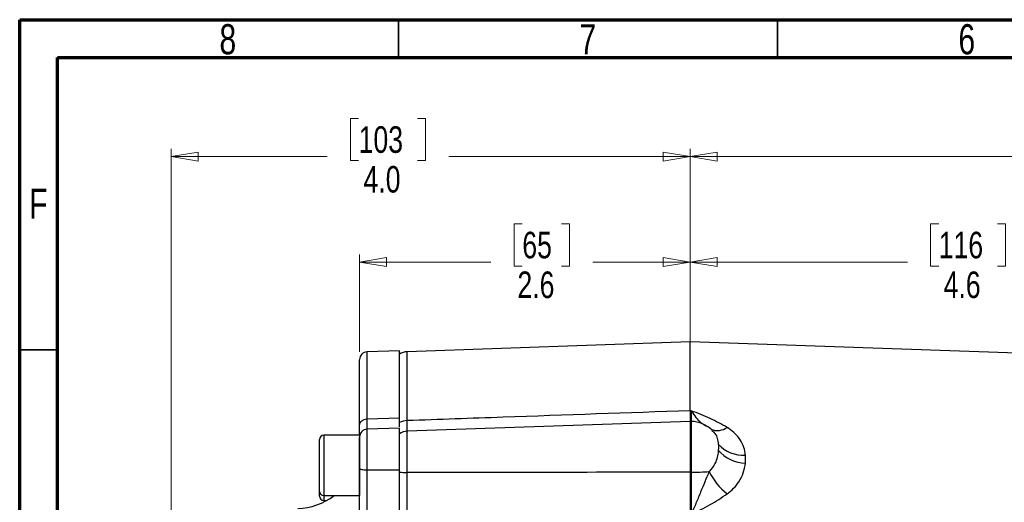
# Model space of a CAD drawing. Header units: inches. Extents: x 0.6 to 16.3, y 0.2 to 11.5.
# Tile 5 of 10: x 0.6 to 5.7, y 9 to 11.5. Entities that reach past the tile are written whole.
import ezdxf

# ---------------------------------------------------------------- set-up
doc = ezdxf.new("R2010")
doc.units = ezdxf.units.IN
doc.header["$MEASUREMENT"] = 0
doc.linetypes.add('CENTERX2', pattern=[0.8, 0.5, -0.1, 0.1, -0.1])
doc.styles.add('SLDTEXTSTYLE0', font='TXT', dxfattribs={"width": 0.75})
doc.dimstyles.new('SLDDIMSTYLE0', dxfattribs={"dimtxt": 0.137795, "dimasz": 0.14, "dimexe": 0, "dimexo": 0.0625, "dimgap": 0.034449, "dimtad": 0, "dimdec": 1, "dimlfac": 1.5, "dimrnd": 1e-09, "dimzin": 12, "dimdsep": 46, "dimtxsty": 'SLDTEXTSTYLE0', "dimblk1": 'CLOSED', "dimblk2": 'CLOSED', "dimsah": 1, "dimcen": 0.09, "dimadec": 0, "dimazin": 3, "dimtfac": 1, "dimtofl": 0, "dimtmove": 0, "dimatfit": 3, "dimldrblk": 'CLOSED', "dimfxl": 0, "dimfrac": 2, "dimtolj": 1, "dimtzin": 12, "dimarcsym": 0})
doc.dimstyles.new('SLDDIMSTYLE2', dxfattribs={"dimtxt": 0.137795, "dimasz": 0.14, "dimexe": 0, "dimexo": 0.0625, "dimgap": 0.034449, "dimtad": 0, "dimdec": 1, "dimlfac": 1.5, "dimrnd": 1e-09, "dimzin": 12, "dimdsep": 46, "dimtxsty": 'SLDTEXTSTYLE0', "dimblk1": 'CLOSED', "dimblk2": 'CLOSED', "dimsah": 1, "dimcen": 0.09, "dimadec": 0, "dimazin": 3, "dimtfac": 1, "dimtdec": 1, "dimtofl": 0, "dimtmove": 0, "dimatfit": 3, "dimldrblk": 'CLOSED', "dimfxl": 0, "dimfrac": 2, "dimtolj": 1, "dimtzin": 12, "dimarcsym": 0})
doc.dimstyles.new('SLDDIMSTYLE5', dxfattribs={"dimtxt": 0.137795, "dimasz": 0.14, "dimexe": 0, "dimexo": 0.0625, "dimgap": 0.034449, "dimtad": 0, "dimdec": 1, "dimlfac": 1.5, "dimrnd": 1e-09, "dimzin": 4, "dimdsep": 46, "dimtxsty": 'SLDTEXTSTYLE0', "dimblk1": 'CLOSED', "dimblk2": 'CLOSED', "dimsah": 1, "dimcen": 0.09, "dimadec": 0, "dimazin": 1, "dimtfac": 1, "dimtdec": 1, "dimtofl": 0, "dimtmove": 0, "dimatfit": 3, "dimldrblk": 'CLOSED', "dimfxl": 0, "dimfrac": 2, "dimtolj": 1, "dimtzin": 12, "dimarcsym": 0})

# ---------------------------------------------------------------- blocks, each defined once
blk = doc.blocks.new('_Closed')
at = {"color": 0, "linetype": 'ByBlock', "lineweight": -2}
for p, q in [((-1, 0.166667), (0, 0)), ((-1, 0.166667), (-1, -0.166667)), ((0, 0), (-1, -0.166667)), ((0, 0), (-1, 0))]:
    blk.add_line(p, q, dxfattribs=at)
blk = doc.blocks.new('_D_7')
at = {"color": 7, "linetype": 'Continuous', "lineweight": 0}
for p, q in [((5.9495, 10.9842), (5.9075, 10.9842)), ((5.9075, 10.9842), (5.9075, 10.7654)), ((6.2549, 10.9842), (6.2969, 10.9842)), ((6.2969, 10.9842), (6.2969, 10.7654)), ((4.0728, 9.5063), (4.0728, 10.8251)), ((8.8981, 9.5959), (8.8981, 10.8251)), ((4.0728, 10.7857), (5.7867, 10.7857)), ((5.9075, 10.7654), (5.9495, 10.7654)), ((6.2969, 10.7654), (6.2549, 10.7654)), ((8.8981, 10.7857), (6.4178, 10.7857))]:
    blk.add_line(p, q, dxfattribs=at)
at = {"color": 7, "linetype": 'Continuous', "lineweight": 18, "xscale": 0.14, "yscale": 0.14, "rotation": 180.0000000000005}
blk.add_blockref('_Closed', (4.0728, 10.7857, 0.0339), dxfattribs=at)
at = {"color": 7, "linetype": 'Continuous', "lineweight": 18, "xscale": 0.14, "yscale": 0.14}
blk.add_blockref('_Closed', (8.8981, 10.7857, 0.0339), dxfattribs=at)
at = {"color": 7, "linetype": 'Continuous', "lineweight": 18, "char_height": 0.1378, "attachment_point": 1, "style": 'SLDTEXTSTYLE0'}
for s, insert in [('184', (5.9495, 10.943)), ('7.2', (5.9749, 10.7369))]:
    blk.add_mtext(s, dxfattribs=dict(at, insert=insert))
blk = doc.blocks.new('_D_8')
at = {"color": 7, "linetype": 'Continuous', "lineweight": 0}
for p, q in [((5.3645, 10.4367), (5.3225, 10.4367)), ((5.3225, 10.4367), (5.3225, 10.2179)), ((5.6699, 10.4367), (5.7119, 10.4367)), ((5.7119, 10.4367), (5.7119, 10.2179)), ((4.0728, 9.5063), (4.0728, 10.2776)), ((4.0728, 10.2382), (5.2017, 10.2382)), ((7.1181, 10.2382), (5.8328, 10.2382)), ((7.1181, 9.5959), (7.1181, 10.2776)), ((5.3225, 10.2179), (5.3645, 10.2179)), ((5.7119, 10.2179), (5.6699, 10.2179))]:
    blk.add_line(p, q, dxfattribs=at)
at = {"color": 7, "linetype": 'Continuous', "lineweight": 18, "xscale": 0.14, "yscale": 0.14, "rotation": 180.0000000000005}
blk.add_blockref('_Closed', (4.0728, 10.2382, 0.0339), dxfattribs=at)
at = {"color": 7, "linetype": 'Continuous', "lineweight": 18, "xscale": 0.14, "yscale": 0.14}
blk.add_blockref('_Closed', (7.1181, 10.2382, 0.0339), dxfattribs=at)
at = {"color": 7, "linetype": 'Continuous', "lineweight": 18, "char_height": 0.1378, "attachment_point": 1, "style": 'SLDTEXTSTYLE0'}
for s, insert in [('116', (5.3645, 10.3956)), ('4.6', (5.3899, 10.1894))]:
    blk.add_mtext(s, dxfattribs=dict(at, insert=insert))
blk = doc.blocks.new('_D_9')
at = {"color": 7, "linetype": 'Continuous', "lineweight": 0}
for p, q in [((2.3512, 10.9842), (2.3092, 10.9842)), ((2.3092, 10.9842), (2.3092, 10.7654)), ((2.6567, 10.9842), (2.6987, 10.9842)), ((2.6987, 10.9842), (2.6987, 10.7654)), ((1.3778, 8.2039), (1.3778, 10.8251)), ((4.0728, 8.8366), (4.0728, 10.8251)), ((1.3778, 10.7857), (2.1884, 10.7857)), ((2.3092, 10.7654), (2.3512, 10.7654)), ((2.6987, 10.7654), (2.6567, 10.7654)), ((4.0728, 10.7857), (2.8195, 10.7857))]:
    blk.add_line(p, q, dxfattribs=at)
at = {"color": 7, "linetype": 'Continuous', "lineweight": 18, "xscale": 0.14, "yscale": 0.14}
for p, rotation in [((1.3778, 10.7857, 0.0339), 180.0000000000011), ((4.0728, 10.7857, 0.0339), 1.043221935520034e-12)]:
    blk.add_blockref('_Closed', p, dxfattribs=dict(at, rotation=rotation))
at = {"color": 7, "linetype": 'Continuous', "lineweight": 18, "char_height": 0.1378, "attachment_point": 1, "style": 'SLDTEXTSTYLE0'}
for s, insert in [('103', (2.3512, 10.943)), ('4.0', (2.3767, 10.7369))]:
    blk.add_mtext(s, dxfattribs=dict(at, insert=insert))
blk = doc.blocks.new('_D_10')
at = {"color": 7, "linetype": 'Continuous', "lineweight": 0}
for p, q in [((3.2015, 10.4367), (3.1595, 10.4367)), ((3.1595, 10.4367), (3.1595, 10.2179)), ((3.4051, 10.4367), (3.4471, 10.4367)), ((3.4471, 10.4367), (3.4471, 10.2179)), ((2.3564, 9.7717), (2.3564, 10.2776)), ((2.3564, 10.2382), (3.0387, 10.2382)), ((4.0728, 10.2382), (3.568, 10.2382)), ((4.0728, 9.5063), (4.0728, 10.2776)), ((3.1595, 10.2179), (3.2015, 10.2179)), ((3.4471, 10.2179), (3.4051, 10.2179))]:
    blk.add_line(p, q, dxfattribs=at)
at = {"color": 7, "linetype": 'Continuous', "lineweight": 18, "xscale": 0.14, "yscale": 0.14}
for p, rotation in [((2.3564, 10.2382, 0.0339), 179.9999999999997), ((4.0728, 10.2382, 0.0339), 359.9999999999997)]:
    blk.add_blockref('_Closed', p, dxfattribs=dict(at, rotation=rotation))
at = {"color": 7, "linetype": 'Continuous', "lineweight": 18, "char_height": 0.1378, "attachment_point": 1, "style": 'SLDTEXTSTYLE0'}
for s, insert in [('65', (3.2015, 10.3956)), ('2.6', (3.1761, 10.1894))]:
    blk.add_mtext(s, dxfattribs=dict(at, insert=insert))

msp = doc.modelspace()

# ---------------------------------------------------------------- linework, layer by layer
at = {"color": 7, "linetype": 'Continuous', "lineweight": 70}
for p, q in [((0.5906, 0.1969), (0.5906, 11.4961)), ((0.5906, 11.4961), (16.3386, 11.4961)), ((0.7874, 0.3937), (0.7874, 11.2992)), ((0.7874, 11.2992), (16.1417, 11.2992))]:
    msp.add_line(p, q, dxfattribs=at)
at = {"color": 7, "linetype": 'Continuous', "lineweight": 35}
for p, q in [((2.5591, 11.2992), (2.5591, 11.4961)), ((4.5276, 11.2992), (4.5276, 11.4961)), ((0.7874, 9.7835), (0.5906, 9.7835))]:
    msp.add_line(p, q, dxfattribs=at)
at = {"color": 7, "linetype": 'CENTERX2', "lineweight": 18}
msp.add_line((4.0728, 4.1818), (4.0728, 10.3858), dxfattribs=at)
at = {"color": 7, "linetype": 'Continuous', "lineweight": 25}
for p, q in [((4.0728, 9.8242), (2.6033, 9.7729)), ((6.4385, 9.7416), (4.0728, 9.8242)), ((4.0728, 9.4669), (4.0728, 9.8242)), ((2.5631, 9.7781), (2.395, 9.7723)), ((2.5631, 9.4299), (2.5631, 9.7781)), ((4.0786, 9.4667), (4.0728, 9.4669)), ((2.395, 9.424), (2.5631, 9.4299)), ((2.5631, 9.4051), (2.5631, 9.4299)), ((4.0728, 9.4116), (2.6033, 9.3603)), ((4.0786, 9.4114), (4.0728, 9.4116)), ((4.0728, 9.4116), (4.0728, 9.1479)), ((2.5631, 9.3768), (2.395, 9.3709)), ((2.5631, 9.1607), (2.5631, 9.3768)), ((2.1484, 9.0479), (2.1484, 9.3179)), ((2.3564, 9.3392), (2.1698, 9.3392)), ((2.3564, 9.3392), (2.3564, 9.0266)), ((2.395, 9.1605), (2.5631, 9.1607)), ((2.5631, 9.1479), (2.5631, 9.1607)), ((4.0786, 9.1479), (4.0728, 9.1479)), ((2.1484, 9.023), (2.1484, 9.0479)), ((2.1698, 9.0266), (2.3564, 9.0266)), ((2.1698, 9.0017), (2.1864, 9.0017))]:
    msp.add_line(p, q, dxfattribs=at)
at = {"color": 8, "linetype": 'Continuous', "lineweight": 25}
for p, q in [((2.395, 9.424), (2.395, 9.7723)), ((2.6033, 9.4153), (2.6033, 9.7729)), ((4.0786, 9.4114), (4.0786, 9.1479)), ((2.395, 9.1605), (2.395, 9.3709)), ((2.6033, 9.1462), (2.6033, 9.3603)), ((2.1698, 9.3392), (2.1698, 9.0266)), ((2.1698, 9.0266), (2.1698, 9.0017))]:
    msp.add_line(p, q, dxfattribs=at)
at = {"color": 7, "linetype": 'Continuous', "lineweight": 25}
for centre, radius, start, end in [((2.3964, 9.7323), 0.04, 92, 180), ((2.6061, 9.693), 0.08, 92, 122.5136), ((2.6055, 9.3227), 0.0927, 91.3785, 117.2489), ((4.0728, 9.2448), 0.1667, 46.6903, 88), ((2.3964, 9.3309), 0.04, 92, 180), ((2.6061, 9.2803), 0.08, 92, 122.5136), ((2.1698, 9.3179), 0.0213, 90, 180), ((4.3473, 9.4089), 0.1724, 222.1195, 274.3396), ((4.3671, 9.387), 0.193, 220.0986, 268.0042), ((2.6044, 9.6708), 0.5246, 265.4846, 269.8806), ((4.0776, 10.5761), 1.4281, 270.0385, 273.7856), ((4.4786, 9.3029), 0.3423, 206.346, 231.4321), ((2.0231, 9.2923), 0.3333, 272, 307.1529), ((2.1698, 9.0479), 0.0213, 180, 270), ((2.1698, 9.023), 0.0213, 180, 270)]:
    msp.add_arc(centre, radius, start, end, dxfattribs=at)
at = {"color": 8, "linetype": 'Continuous', "lineweight": 25}
msp.add_arc((4.2143, 9.4536), 0.0893, 249.3186, 304.7607, dxfattribs=at)
at = {"color": 7, "linetype": 'Continuous', "lineweight": 25}
for points, knots in [([(2.3564, 9.391), (2.3564, 9.4253), (2.3564, 9.4946), (2.3564, 9.5786), (2.3564, 9.6473), (2.3564, 9.6967), (2.3564, 9.7272), (2.3564, 9.7301), (2.3564, 9.7315)], [0, 0, 0, 0, 0.162247, 0.327456, 0.495447, 0.667485, 0.840698, 1, 1, 1, 1]), ([(4.0728, 9.4669), (3.7489, 9.4556), (3.2591, 9.4384), (2.7693, 9.4212), (2.6033, 9.4153)], [0, 0, 0, 0, 0.6611682, 1, 1, 1, 1]), ([(4.0728, 9.4669), (4.0728, 9.457), (4.0728, 9.437), (4.0728, 9.4176), (4.0728, 9.4125), (4.0728, 9.41)], [0, 0, 0, 0, 0.329952, 0.67005, 1, 1, 1, 1]), ([(4.2652, 9.3802), (4.2363, 9.3963), (4.1927, 9.4205), (4.1284, 9.4473), (4.0954, 9.4602), (4.0788, 9.4667), (4.0786, 9.4667)], [0, 0, 0, 0, 0.493398, 0.7450289, 0.9974526, 1, 1, 1, 1]), ([(2.5631, 9.3828), (2.5631, 9.3873), (2.5631, 9.3979), (2.5631, 9.4184), (2.5631, 9.4299)], [0, 0, 0, 0, 0.433162, 1, 1, 1, 1]), ([(2.3564, 9.3377), (2.3564, 9.3435), (2.3564, 9.3557), (2.3564, 9.3789), (2.3564, 9.391)], [0, 0, 0, 0, 0.478951, 1, 1, 1, 1]), ([(2.5631, 9.3828), (2.5631, 9.386), (2.5631, 9.3923), (2.5631, 9.4009), (2.5631, 9.4051)], [0, 0, 0, 0, 0.52173, 1, 1, 1, 1]), ([(4.3604, 9.237), (4.36, 9.24), (4.3579, 9.257), (4.3495, 9.2876), (4.3291, 9.324), (4.301, 9.3556), (4.2773, 9.3719), (4.2652, 9.3802)], [0, 0, 0, 0, 0.054789, 0.306864, 0.566571, 0.779999, 1, 1, 1, 1]), ([(2.3564, 9.1653), (2.3564, 9.1764), (2.3564, 9.199), (2.3564, 9.2324), (2.3564, 9.2631), (2.3564, 9.2894), (2.3564, 9.3104), (2.3564, 9.3244), (2.3564, 9.3311), (2.3564, 9.3303), (2.3564, 9.3301)], [0, 0, 0, 0, 0.133362, 0.270279, 0.407196, 0.540557, 0.673919, 0.810836, 0.947753, 1, 1, 1, 1]), ([(4.2195, 9.2627), (4.2193, 9.2604), (4.2183, 9.2483), (4.2142, 9.2251), (4.2025, 9.1879), (4.1833, 9.1648), (4.1719, 9.151)], [0, 0, 0, 0, 0.061603, 0.328469, 0.601193, 1, 1, 1, 1]), ([(2.3564, 8.9052), (2.3564, 8.9245), (2.3564, 8.9633), (2.3564, 9.0286), (2.3564, 9.0967), (2.3564, 9.1424), (2.3564, 9.1653)], [0, 0, 0, 0, 0.250001, 0.499962, 0.749995, 1, 1, 1, 1]), ([(2.395, 8.9283), (2.395, 8.9346), (2.395, 8.9496), (2.395, 8.9725), (2.3949, 8.9997), (2.3949, 9.0283), (2.3949, 9.0647), (2.395, 9.1088), (2.395, 9.142), (2.395, 9.1605)], [0, 0, 0, 0, 0.093134, 0.221777, 0.318054, 0.456595, 0.594338, 0.772833, 1, 1, 1, 1]), ([(2.5631, 8.9301), (2.5631, 8.9485), (2.5631, 8.9825), (2.5631, 9.0387), (2.5631, 9.0975), (2.5631, 9.1386), (2.5631, 9.1607)], [0, 0, 0, 0, 0.266835, 0.494114, 0.727989, 1, 1, 1, 1]), ([(4.2652, 9.0353), (4.2769, 9.0448), (4.3007, 9.0641), (4.3295, 9.1012), (4.3519, 9.1452), (4.3575, 9.1776), (4.3604, 9.1942)], [0, 0, 0, 0, 0.21336, 0.43352, 0.711269, 1, 1, 1, 1]), ([(2.5631, 8.9224), (2.5631, 8.9333), (2.5631, 8.9609), (2.5631, 9.0099), (2.5631, 9.0675), (2.5631, 9.1139), (2.5631, 9.1407), (2.5631, 9.1479)], [0, 0, 0, 0, 0.161855, 0.412836, 0.656732, 0.907703, 1, 1, 1, 1]), ([(2.6033, 8.9128), (2.6033, 8.93), (2.6031, 8.9648), (2.6031, 9.0232), (2.6031, 9.0845), (2.6033, 9.1254), (2.6033, 9.1462)], [0, 0, 0, 0, 0.245724, 0.500002, 0.745724, 1, 1, 1, 1]), ([(4.0728, 9.1479), (3.8133, 9.1475), (3.3235, 9.1466), (2.8337, 9.1464), (2.6033, 9.1462)], [0, 0, 0, 0, 0.529676, 1, 1, 1, 1]), ([(4.0728, 9.1479), (4.0728, 9.1289), (4.0728, 9.0904), (4.0728, 9.0334), (4.0728, 8.978), (4.0728, 8.9451), (4.0728, 8.9284)], [0, 0, 0, 0, 0.246215, 0.500001, 0.746214, 1, 1, 1, 1]), ([(4.1719, 9.151), (4.1569, 9.1153), (4.1333, 9.0591), (4.103, 8.9847), (4.0869, 8.9469), (4.0787, 8.9284), (4.0786, 8.9283)], [0, 0, 0, 0, 0.4589434, 0.7218646, 0.9976696, 1, 1, 1, 1]), ([(4.0786, 9.1479), (4.0787, 9.1295), (4.0789, 9.092), (4.079, 9.0355), (4.0789, 8.9795), (4.0787, 8.9455), (4.0786, 8.9283)], [0, 0, 0, 0, 0.239385, 0.485722, 0.738731, 1, 1, 1, 1]), ([(4.0786, 8.9283), (4.0788, 8.9284), (4.0954, 8.9367), (4.1284, 8.9534), (4.1927, 8.9871), (4.2363, 9.0161), (4.2652, 9.0353)], [0, 0, 0, 0, 0.002547, 0.254971, 0.506602, 1, 1, 1, 1])]:
    msp.add_open_spline(points, degree=3, knots=knots, dxfattribs=at)
at = {"color": 8, "linetype": 'Continuous', "lineweight": 25}
for points, knots in [([(4.0786, 9.4667), (4.0787, 9.4666), (4.0869, 9.4537), (4.103, 9.4314), (4.1287, 9.4039), (4.1474, 9.3932), (4.1575, 9.3874)], [0, 0, 0, 0, 0.00274, 0.326995, 0.636104, 1, 1, 1, 1]), ([(4.0786, 9.4667), (4.0786, 9.4661), (4.0787, 9.4551), (4.0789, 9.4363), (4.079, 9.418), (4.0789, 9.4088), (4.0788, 9.4097), (4.0787, 9.41)], [0, 0, 0, 0, 0.016587, 0.293814, 0.579092, 0.864212, 1, 1, 1, 1]), ([(2.3949, 9.3709), (2.3949, 9.3713), (2.3949, 9.3732), (2.3949, 9.3819), (2.395, 9.3964), (2.395, 9.4141), (2.395, 9.424)], [0, 0, 0, 0, 0.077282, 0.311173, 0.614263, 1, 1, 1, 1]), ([(2.6032, 9.3569), (2.6032, 9.3566), (2.6031, 9.3551), (2.6031, 9.3638), (2.6031, 9.3827), (2.6033, 9.4043), (2.6033, 9.4153)], [0, 0, 0, 0, 0.083483, 0.392454, 0.69103, 1, 1, 1, 1]), ([(4.1859, 9.3642), (4.1918, 9.3591), (4.206, 9.3468), (4.2153, 9.3229), (4.2181, 9.3032), (4.2195, 9.2933)], [0, 0, 0, 0, 0.263904, 0.62641, 1, 1, 1, 1])]:
    msp.add_open_spline(points, degree=3, knots=knots, dxfattribs=at)
at = {"color": 7, "linetype": 'Continuous', "lineweight": 25}
for points in [[(2.3564, 9.391), (2.357, 9.3952), (2.3582, 9.4037), (2.367, 9.4145), (2.3797, 9.4221), (2.3899, 9.4234), (2.395, 9.424)], [(4.2195, 9.2933), (4.2198, 9.2883), (4.2203, 9.2785), (4.2198, 9.268), (4.2195, 9.2627)], [(4.3604, 9.1942), (4.361, 9.2014), (4.3621, 9.2158), (4.361, 9.2299), (4.3604, 9.237)], [(2.3564, 9.1653), (2.357, 9.1647), (2.3582, 9.1635), (2.367, 9.1619), (2.3797, 9.1608), (2.3899, 9.1606), (2.395, 9.1605)]]:
    msp.add_open_spline(points, degree=3, dxfattribs=at)

# ---------------------------------------------------------------- texts
at = {"color": 7, "linetype": 'Continuous', "lineweight": 0, "char_height": 0.1562, "attachment_point": 2, "style": 'SLDTEXTSTYLE0'}
for s, insert in [('8', (1.6717, 11.4728)), ('7', (3.5417, 11.4728)), ('6', (5.5102, 11.4728)), ('F', (0.6873, 10.6191))]:
    msp.add_mtext(s, dxfattribs=dict(at, insert=insert))

# ---------------------------------------------------------------- dimensions: what is measured, and where the dimension line sits
at = {"color": 7, "linetype": 'Continuous', "lineweight": 18}
for base, p1, p2, dimstyle, picture, middle in [((4.0728, 10.7857), (1.3778, 8.1645), (4.0728, 8.7972), 'SLDDIMSTYLE5', '_D_9', (2.5039, 10.7857)), ((4.0728, 10.7857), (8.8981, 9.5566), (4.0728, 9.4669), 'SLDDIMSTYLE2', '_D_7', (6.1022, 10.7857)), ((4.0728, 10.2382), (7.1181, 9.5566), (4.0728, 9.4669), 'SLDDIMSTYLE0', '_D_8', (5.5172, 10.2382))]:
    dim = msp.add_linear_dim(base=base, p1=p1, p2=p2, angle=0, dimstyle=dimstyle, dxfattribs=at)
    dim.commit()
    dim.dimension.update_dxf_attribs({"geometry": picture, "text_midpoint": middle, "dimtype": 160})
dim = msp.add_linear_dim(base=(4.0728, 10.2382), p1=(2.3564, 9.7323), p2=(4.0728, 9.4669), dimstyle='SLDDIMSTYLE2', dxfattribs=at)
dim.commit()
dim.dimension.update_dxf_attribs({"geometry": '_D_10', "text_midpoint": (3.3033, 10.2382), "dimtype": 160})

doc.saveas('drawing.dxf')
